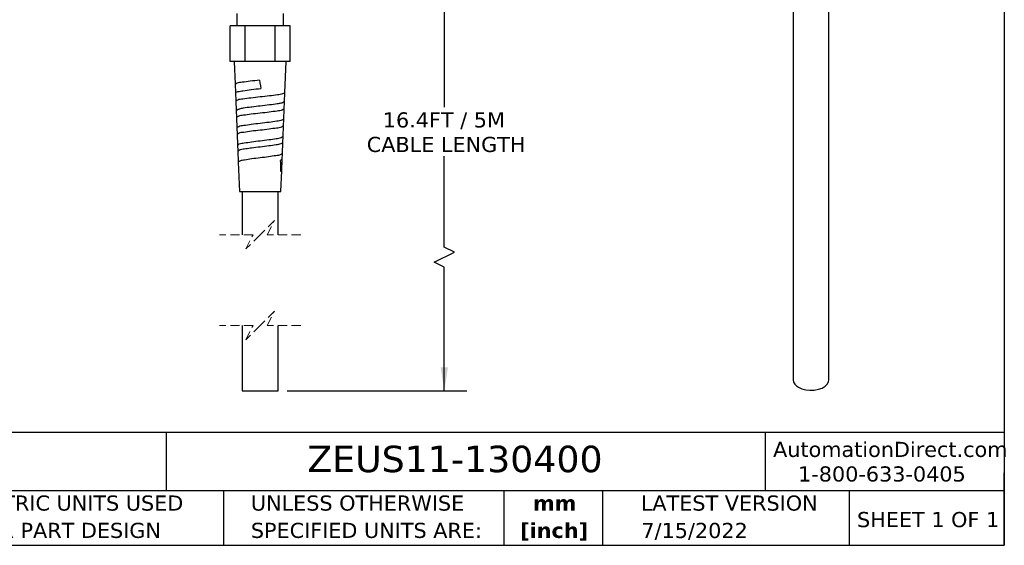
# Model space of a CAD drawing. Header units: millimetres. Extents: x 13 to 546, y 13 to 419.
# Tile 7 of 17: x 271 to 546, y 13 to 160. Entities that reach past the tile are written whole.
import ezdxf

# ---------------------------------------------------------------- set-up
doc = ezdxf.new("R2010")
doc.units = ezdxf.units.MM
doc.header["$LTSCALE"] = 2
doc.linetypes.add('SLD-Dashed', pattern=[1.905, 1.27, -0.635])
doc.linetypes.add('SLD-Solid', pattern=[0])
doc.layers.add('DIMENSIONS', color=140, linetype='SLD-Solid', lineweight=25)
doc.layers.add('TEXT', color=140, linetype='SLD-Solid', lineweight=25)
doc.styles.add('SLDTEXTSTYLE0', font='VERDANA.TTF')
doc.styles.add('SLDTEXTSTYLE1', font='VERDANAB.TTF')
doc.dimstyles.new('SLDDIMSTYLE0', dxfattribs={"dimtxt": 4.316016, "dimasz": 6.604, "dimexe": 0, "dimexo": 0.0625, "dimgap": 1.079004, "dimtad": 0, "dimtih": 1, "dimtoh": 1, "dimrnd": 1e-09, "dimzin": 12, "dimdsep": 46, "dimtxsty": 'SLDTEXTSTYLE0', "dimsah": 1, "dimcen": 0.09, "dimadec": 0, "dimazin": 3, "dimtfac": 1, "dimtofl": 0, "dimtmove": 0, "dimatfit": 3, "dimfxl": 0, "dimfrac": 2, "dimtolj": 1, "dimtzin": 12, "dimarcsym": 0})

# ---------------------------------------------------------------- blocks, each defined once
blk = doc.blocks.new('SW_NOTE_0_1')
at = {"layer": 'TEXT', "color": 0, "char_height": 4.233, "attachment_point": 2, "style": 'SLDTEXTSTYLE1'}
for s, insert in [('mm', (5.69, 5.38)), ('[inch]', (5.52, -2.27))]:
    blk.add_mtext(s, dxfattribs=dict(at, insert=insert))
blk = doc.blocks.new('SW_NOTE_0_2')
at = {"layer": 'TEXT', "color": 0, "char_height": 4.2333, "attachment_point": 1, "style": 'SLDTEXTSTYLE0'}
for s, insert in [('UNLESS OTHERWISE ', (0, 5.38)), ('SPECIFIED UNITS ARE:', (0, -2.27))]:
    blk.add_mtext(s, dxfattribs=dict(at, insert=insert))
blk = doc.blocks.new('SW_NOTE_0_6')
at = {"layer": 'TEXT', "color": 0, "char_height": 4.2333, "attachment_point": 1, "style": 'SLDTEXTSTYLE0'}
for s, insert in [('METRIC UNITS USED ', (0, 5.38)), ('FOR PART DESIGN', (0, -2.27))]:
    blk.add_mtext(s, dxfattribs=dict(at, insert=insert))
blk = doc.blocks.new('_D_6')
at = {"layer": 'DIMENSIONS'}
for p, q in [((371.86, 169.1), (395.71, 169.1)), ((389.36, 169.1), (389.36, 135.39)), ((389.36, 96.21), (389.36, 121.67)), ((386.53, 91.98), (392.18, 94.8)), ((392.18, 94.8), (389.36, 96.21)), ((389.36, 90.57), (386.53, 91.98)), ((389.36, 55.93), (389.36, 90.57)), ((345.36, 55.93), (395.71, 55.93))]:
    blk.add_line(p, q, dxfattribs=at)
for points in [[(389.36, 169.1), (388.34, 162.5), (390.37, 162.5)], [(389.36, 55.93), (390.37, 62.54), (388.34, 62.54)]]:
    blk.add_solid(points, dxfattribs=at)
at = {"layer": 'DIMENSIONS', "char_height": 4.2333, "attachment_point": 1, "style": 'SLDTEXTSTYLE0'}
for s, insert in [('16.4FT / 5M', (372.14, 133.91)), ('CABLE LENGTH', (367.66, 127.05))]:
    blk.add_mtext(s, dxfattribs=dict(at, insert=insert))

msp = doc.modelspace()

# ---------------------------------------------------------------- linework, layer by layer
for p, q in [((486.995, 169.122), (486.995, 59.012)), ((496.995, 59.012), (496.995, 169.122)), ((331.325, 161.602), (331.325, 158.102)), ((344.325, 158.102), (344.325, 161.602)), ((329.442, 148.102), (329.442, 158.102)), ((333.633, 158.102), (329.442, 158.102)), ((333.633, 148.102), (333.633, 158.102)), ((342.017, 158.102), (333.633, 158.102)), ((342.017, 148.102), (342.017, 158.102)), ((346.208, 158.102), (342.017, 158.102)), ((346.208, 148.102), (346.208, 158.102)), ((333.633, 148.102), (329.442, 148.102)), ((330.579, 148.102), (330.831, 141.769)), ((342.017, 148.102), (333.633, 148.102)), ((346.208, 148.102), (342.017, 148.102)), ((344.728, 139.475), (345.07, 148.102)), ((330.844, 141.78), (330.939, 139.361)), ((330.928, 139.339), (331.014, 137.155)), ((344.614, 136.898), (344.716, 139.476)), ((331.025, 137.155), (331.131, 134.46)), ((344.544, 134.838), (344.625, 136.898)), ((331.122, 134.454), (331.199, 132.502)), ((331.208, 132.503), (331.323, 129.593)), ((331.3, 132.507), (331.331, 132.646)), ((344.423, 132.02), (344.533, 134.826)), ((331.315, 129.593), (331.385, 127.822)), ((344.232, 127.177), (344.35, 130.168)), ((344.358, 130.168), (344.432, 132.019)), ((331.392, 127.822), (331.512, 124.767)), ((344.171, 125.47), (344.239, 127.177)), ((331.506, 124.766), (331.572, 123.113)), ((344.043, 122.366), (344.165, 125.47)), ((331.577, 123.113), (331.701, 119.967)), ((343.984, 120.749), (344.048, 122.366)), ((331.697, 119.967), (332.025, 111.715)), ((343.98, 120.749), (343.547, 120.468)), ((343.855, 117.575), (343.98, 120.749)), ((343.608, 117.36), (343.858, 117.575)), ((343.625, 111.715), (343.858, 117.575)), ((332.025, 111.715), (343.625, 111.715)), ((332.825, 111.715), (332.825, 99.655)), ((342.825, 99.655), (342.825, 111.715)), ((332.825, 74.255), (332.825, 55.934)), ((342.825, 55.934), (342.825, 74.255)), ((332.825, 55.934), (337.825, 55.934)), ((337.825, 55.934), (342.825, 55.934))]:
    msp.add_line(p, q)
at = {"color": 7, "linetype": 'SLD-Dashed', "lineweight": 18}
for p, q in [((341.825, 103.655), (337.825, 99.655)), ((339.825, 99.655), (341.825, 103.655)), ((335.825, 99.655), (326.475, 99.655)), ((337.825, 99.655), (333.825, 95.655)), ((333.825, 95.655), (335.825, 99.655)), ((349.175, 99.655), (339.825, 99.655)), ((341.825, 78.255), (337.825, 74.255)), ((339.825, 74.255), (341.825, 78.255)), ((335.825, 74.255), (326.475, 74.255)), ((337.825, 74.255), (333.825, 70.255)), ((333.825, 70.255), (335.825, 74.255)), ((349.175, 74.255), (339.825, 74.255))]:
    msp.add_line(p, q, dxfattribs=at)
at = {"flags": 128}
for points in [[(337.633, 142.895), (337.766, 142.128), (337.899, 141.364), (338.031, 140.604)], [(488.459, 56.971), (489.408, 56.541), (490.507, 56.256), (491.693, 56.13), (492.896, 56.172), (494.047, 56.379), (495.078, 56.739), (495.93, 57.231), (496.554, 57.827), (496.913, 58.491), (496.995, 59.012)]]:
    msp.add_lwpolyline(points, dxfattribs=at)
for centre, radius, start, end in [((130.967, 114.974), 212.655, 0.64283, 1.48033), ((489.412, 59.2), 2.425, 184.45827, 246.86187)]:
    msp.add_arc(centre, radius, start, end)
for points, knots in [([(337.633, 142.895), (336.754, 142.809), (335.134, 142.652), (333.06, 142.33), (331.586, 142.236), (330.996, 141.871), (330.831, 141.769)], [0, 0, 0, 0, 0.3813347, 0.7021361, 0.9167876, 1, 1, 1, 1]), ([(330.844, 141.78), (330.871, 141.828), (330.928, 141.926), (331.04, 141.945), (331.097, 141.955)], [0, 0, 0, 0, 0.489509, 1, 1, 1, 1]), ([(330.927, 139.35), (330.987, 139.418), (331.165, 139.619), (331.929, 139.761), (333.293, 140.057), (335.458, 140.309), (337.13, 140.501), (338.031, 140.604)], [0, 0, 0, 0, 0.0367577, 0.1086652, 0.3047294, 0.6249329, 1, 1, 1, 1]), ([(331.014, 137.155), (331.18, 137.259), (331.772, 137.633), (333.255, 137.732), (335.33, 138.061), (337.828, 138.31), (340.332, 138.561), (342.431, 138.887), (343.935, 138.993), (344.552, 139.361), (344.727, 139.466)], [0, 0, 0, 0, 0.04177073, 0.14892918, 0.30845905, 0.49687339, 0.68591202, 0.84712062, 0.95646576, 1, 1, 1, 1]), ([(335.496, 135.402), (335.412, 135.391), (334.602, 135.29), (333.406, 135.145), (332.31, 134.921), (331.932, 134.844)], [0, 0, 0, 0, 0.06977, 0.6793115, 1, 1, 1, 1]), ([(343.598, 136.468), (343.271, 136.406), (342.216, 136.204), (340.287, 135.963), (337.911, 135.687), (336.272, 135.493), (335.496, 135.402)], [0, 0, 0, 0, 0.1221068, 0.394194, 0.7130594, 1, 1, 1, 1]), ([(344.625, 136.898), (344.455, 136.782), (344.141, 136.568), (343.768, 136.5), (343.598, 136.468)], [0, 0, 0, 0, 0.5430964, 1, 1, 1, 1]), ([(331.122, 134.454), (331.281, 134.572), (331.528, 134.756), (331.826, 134.821), (331.932, 134.844)], [0, 0, 0, 0, 0.6445936, 1, 1, 1, 1]), ([(344.543, 134.832), (344.373, 134.726), (343.776, 134.357), (342.308, 134.247), (340.265, 133.921), (337.828, 133.667), (335.397, 133.416), (333.38, 133.085), (331.932, 132.983), (331.36, 132.608), (331.199, 132.502)], [0, 0, 0, 0, 0.0438596, 0.1532357, 0.3143501, 0.5032238, 0.6914521, 0.8508314, 0.957949, 1, 1, 1, 1]), ([(344.423, 132.016), (344.255, 131.906), (343.675, 131.525), (342.226, 131.407), (340.222, 131.069), (337.828, 130.805), (335.441, 130.543), (333.463, 130.201), (332.034, 130.09), (331.48, 129.703), (331.323, 129.593)], [0, 0, 0, 0, 0.04441441, 0.15382432, 0.31475898, 0.50333877, 0.69124662, 0.85037541, 0.95743882, 1, 1, 1, 1]), ([(331.392, 127.822), (331.548, 127.929), (332.099, 128.304), (333.509, 128.41), (335.466, 128.742), (337.827, 128.995), (340.195, 129.251), (342.177, 129.579), (343.608, 129.692), (344.184, 130.062), (344.35, 130.168)], [0, 0, 0, 0, 0.04236442, 0.14943558, 0.30864153, 0.4966539, 0.68533577, 0.84634293, 0.95576144, 1, 1, 1, 1]), ([(331.512, 124.767), (331.665, 124.876), (332.2, 125.259), (333.591, 125.372), (335.511, 125.711), (337.83, 125.972), (340.155, 126.235), (342.099, 126.57), (343.51, 126.69), (344.07, 127.068), (344.232, 127.177)], [0, 0, 0, 0, 0.0428305, 0.1499052, 0.3089408, 0.4967067, 0.6851414, 0.845971, 0.9553659, 1, 1, 1, 1]), ([(335.032, 123.946), (335.161, 123.963), (336.091, 124.085), (337.826, 124.296), (340.131, 124.547), (342.057, 124.876), (343.453, 124.992), (344.01, 125.362), (344.171, 125.469)], [0, 0, 0, 0, 0.0418732, 0.3022207, 0.5635226, 0.7865566, 0.9382492, 1, 1, 1, 1]), ([(331.572, 123.113), (331.724, 123.22), (332.255, 123.595), (333.496, 123.693), (334.49, 123.857), (335.032, 123.946)], [0, 0, 0, 0, 0.15313158, 0.5374011, 1, 1, 1, 1]), ([(344.048, 122.366), (343.89, 122.257), (343.348, 121.883), (341.974, 121.761), (340.086, 121.429), (337.828, 121.166), (335.577, 120.906), (333.714, 120.57), (332.361, 120.455), (331.845, 120.076), (331.697, 119.967)], [0, 0, 0, 0, 0.0449671, 0.1544453, 0.3152304, 0.5035335, 0.6911229, 0.8499907, 0.9569793, 1, 1, 1, 1]), ([(343.855, 117.575), (343.85, 117.556), (343.82, 117.445), (343.703, 117.398), (343.605, 117.359)], [0, 0, 0, 0, 0.1686417, 1, 1, 1, 1])]:
    msp.add_open_spline(points, degree=3, knots=knots)
at = {"layer": 'TEXT'}
for p, q in [((546.1, 419.1), (546.1, 12.7)), ((546.1, 44.252), (12.7, 44.252)), ((311.518, 44.252), (311.518, 27.94)), ((479.151, 44.252), (479.151, 27.94)), ((546.1, 12.7), (546.1, 33.02)), ((546.1, 27.94), (12.7, 27.94)), ((327.56, 27.94), (327.56, 12.7)), ((406.049, 27.94), (406.049, 12.7)), ((433.624, 27.94), (433.624, 12.7)), ((502.697, 27.94), (502.697, 12.7)), ((12.7, 12.7), (546.1, 12.7))]:
    msp.add_line(p, q, dxfattribs=at)

# ---------------------------------------------------------------- block references
for name, p in [('SW_NOTE_0_6', (256.957, 21.271)), ('SW_NOTE_0_2', (335.216, 21.271)), ('SW_NOTE_0_1', (414.572, 21.266))]:
    msp.add_blockref(name, p, dxfattribs=at)

# ---------------------------------------------------------------- texts
at = {"layer": 'TEXT', "style": 'SLDTEXTSTYLE0'}
for s, insert, char_height, attachment_point in [('AutomationDirect.com', (481.39, 41.673), 4.23333, 1), ('ZEUS11-130400', (351.004, 40.588), 7.40833, 1), ('1-800-633-0405', (488.383, 34.794), 4.23333, 1), ('LATEST VERSION', (469.104, 26.648), 4.23333, 2), ('SHEET 1 OF 1', (504.883, 22.023), 4.23333, 1), ('7/15/2022', (459.403, 18.975), 4.2333, 2)]:
    msp.add_mtext(s, dxfattribs=dict(at, insert=insert, char_height=char_height, attachment_point=attachment_point))

# ---------------------------------------------------------------- dimensions: what is measured, and where the dimension line sits
at = {"layer": 'DIMENSIONS'}
dim = msp.add_linear_dim(base=(389.355, 169.102), p1=(342.825, 55.934), p2=(369.325, 169.102), angle=90, text='16.4FT / 5M\\PCABLE LENGTH', dimstyle='SLDDIMSTYLE0', dxfattribs=at)
dim.commit()
dim.dimension.update_dxf_attribs({"geometry": '_D_6', "text_midpoint": (389.355, 128.532), "dimtype": 160})

doc.saveas('drawing.dxf')
